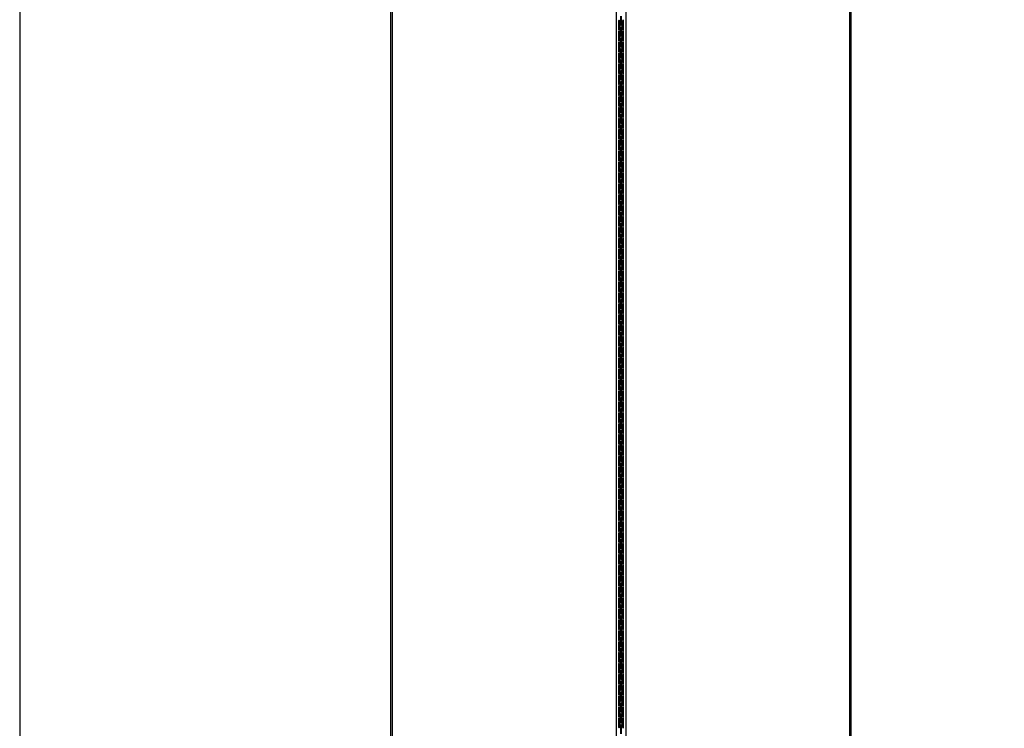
# Model space of a CAD drawing. Header units: millimetres. Extents: x -187 to 3913, y -24 to 2846.
# Tile 3 of 6: x -187 to 811, y 1407 to 2125. Entities that reach past the tile are written whole.
import ezdxf

# ---------------------------------------------------------------- set-up
doc = ezdxf.new("R2010")
doc.units = ezdxf.units.MM
doc.header["$LTSCALE"] = 10
doc.layers.add('SCHIZZI', color=9, linetype='Continuous')

msp = doc.modelspace()

# ---------------------------------------------------------------- linework, layer by layer
for p, q in [((189.32, 796.09), (189.32, 2616.09)), ((190.97, 796.09), (190.97, 2616.09)), ((418.05, 791.09), (418.05, 2621.09)), ((427.58, 2621.09), (427.58, 791.09)), ((654.66, 796.09), (654.66, 2616.09)), ((656.31, 796.09), (656.31, 2616.09)), ((422.31, 2128.82), (422.31, 2119.82)), ((423.31, 2119.82), (423.31, 2128.82)), ((420.31, 2124.32), (420.31, 2115.32)), ((421.31, 2115.32), (421.31, 2124.32)), ((422.31, 2117.78), (422.31, 2108.78)), ((423.31, 2108.78), (423.31, 2117.78)), ((424.31, 2124.32), (424.31, 2115.32)), ((425.31, 2115.32), (425.31, 2124.32)), ((420.31, 2113.28), (420.31, 2104.28)), ((421.31, 2104.28), (421.31, 2113.28)), ((422.31, 2106.73), (422.31, 2097.73)), ((423.31, 2097.73), (423.31, 2106.73)), ((424.31, 2113.28), (424.31, 2104.28)), ((425.31, 2104.28), (425.31, 2113.28)), ((420.31, 2102.23), (420.31, 2093.23)), ((421.31, 2093.23), (421.31, 2102.23)), ((424.31, 2102.23), (424.31, 2093.23)), ((425.31, 2093.23), (425.31, 2102.23)), ((420.31, 2091.19), (420.31, 2082.19)), ((421.31, 2082.19), (421.31, 2091.19)), ((422.31, 2095.69), (422.31, 2086.69)), ((423.31, 2086.69), (423.31, 2095.69)), ((424.31, 2091.19), (424.31, 2082.19)), ((425.31, 2082.19), (425.31, 2091.19)), ((420.31, 2080.14), (420.31, 2071.14)), ((421.31, 2071.14), (421.31, 2080.14)), ((422.31, 2084.64), (422.31, 2075.64)), ((423.31, 2075.64), (423.31, 2084.64)), ((424.31, 2080.14), (424.31, 2071.14)), ((425.31, 2071.14), (425.31, 2080.14)), ((420.31, 2069.1), (420.31, 2060.1)), ((421.31, 2060.1), (421.31, 2069.1)), ((422.31, 2073.6), (422.31, 2064.6)), ((423.31, 2064.6), (423.31, 2073.6)), ((424.31, 2069.1), (424.31, 2060.1)), ((425.31, 2060.1), (425.31, 2069.1)), ((420.31, 2058.05), (420.31, 2049.05)), ((421.31, 2049.05), (421.31, 2058.05)), ((422.31, 2062.55), (422.31, 2053.55)), ((423.31, 2053.55), (423.31, 2062.55)), ((424.31, 2058.05), (424.31, 2049.05)), ((425.31, 2049.05), (425.31, 2058.05)), ((420.31, 2047.01), (420.31, 2038.01)), ((421.31, 2038.01), (421.31, 2047.01)), ((422.31, 2051.51), (422.31, 2042.51)), ((423.31, 2042.51), (423.31, 2051.51)), ((424.31, 2047.01), (424.31, 2038.01)), ((425.31, 2038.01), (425.31, 2047.01)), ((422.31, 2040.46), (422.31, 2031.46)), ((423.31, 2031.46), (423.31, 2040.46)), ((420.31, 2035.96), (420.31, 2026.96)), ((421.31, 2026.96), (421.31, 2035.96)), ((422.31, 2029.42), (422.31, 2020.42)), ((423.31, 2020.42), (423.31, 2029.42)), ((424.31, 2035.96), (424.31, 2026.96)), ((425.31, 2026.96), (425.31, 2035.96)), ((420.31, 2024.92), (420.31, 2015.92)), ((421.31, 2015.92), (421.31, 2024.92)), ((422.31, 2018.37), (422.31, 2009.37)), ((423.31, 2009.37), (423.31, 2018.37)), ((424.31, 2024.92), (424.31, 2015.92)), ((425.31, 2015.92), (425.31, 2024.92)), ((420.31, 2013.87), (420.31, 2004.87)), ((421.31, 2004.87), (421.31, 2013.87)), ((422.31, 2007.33), (422.31, 1998.33)), ((423.31, 1998.33), (423.31, 2007.33)), ((424.31, 2013.87), (424.31, 2004.87)), ((425.31, 2004.87), (425.31, 2013.87)), ((420.31, 2002.83), (420.31, 1993.83)), ((421.31, 1993.83), (421.31, 2002.83)), ((424.31, 2002.83), (424.31, 1993.83)), ((425.31, 1993.83), (425.31, 2002.83)), ((420.31, 1991.79), (420.31, 1982.79)), ((421.31, 1982.79), (421.31, 1991.79)), ((422.31, 1996.29), (422.31, 1987.29)), ((423.31, 1987.29), (423.31, 1996.29)), ((424.31, 1991.79), (424.31, 1982.79)), ((425.31, 1982.79), (425.31, 1991.79)), ((420.31, 1980.74), (420.31, 1971.74)), ((421.31, 1971.74), (421.31, 1980.74)), ((422.31, 1985.24), (422.31, 1976.24)), ((423.31, 1976.24), (423.31, 1985.24)), ((424.31, 1980.74), (424.31, 1971.74)), ((425.31, 1971.74), (425.31, 1980.74)), ((420.31, 1969.7), (420.31, 1960.7)), ((421.31, 1960.7), (421.31, 1969.7)), ((422.31, 1974.2), (422.31, 1965.2)), ((423.31, 1965.2), (423.31, 1974.2)), ((424.31, 1969.7), (424.31, 1960.7)), ((425.31, 1960.7), (425.31, 1969.7)), ((420.31, 1958.65), (420.31, 1949.65)), ((421.31, 1949.65), (421.31, 1958.65)), ((422.31, 1963.15), (422.31, 1954.15)), ((423.31, 1954.15), (423.31, 1963.15)), ((424.31, 1958.65), (424.31, 1949.65)), ((425.31, 1949.65), (425.31, 1958.65)), ((420.31, 1947.61), (420.31, 1938.61)), ((421.31, 1938.61), (421.31, 1947.61)), ((422.31, 1952.11), (422.31, 1943.11)), ((423.31, 1943.11), (423.31, 1952.11)), ((424.31, 1947.61), (424.31, 1938.61)), ((425.31, 1938.61), (425.31, 1947.61)), ((422.31, 1941.06), (422.31, 1932.06)), ((423.31, 1932.06), (423.31, 1941.06)), ((420.31, 1936.56), (420.31, 1927.56)), ((421.31, 1927.56), (421.31, 1936.56)), ((422.31, 1930.02), (422.31, 1921.02)), ((423.31, 1921.02), (423.31, 1930.02)), ((424.31, 1936.56), (424.31, 1927.56)), ((425.31, 1927.56), (425.31, 1936.56)), ((420.31, 1925.52), (420.31, 1916.52)), ((421.31, 1916.52), (421.31, 1925.52)), ((422.31, 1918.97), (422.31, 1909.97)), ((423.31, 1909.97), (423.31, 1918.97)), ((424.31, 1925.52), (424.31, 1916.52)), ((425.31, 1916.52), (425.31, 1925.52)), ((420.31, 1914.47), (420.31, 1905.47)), ((421.31, 1905.47), (421.31, 1914.47)), ((422.31, 1907.93), (422.31, 1898.93)), ((423.31, 1898.93), (423.31, 1907.93)), ((424.31, 1914.47), (424.31, 1905.47)), ((425.31, 1905.47), (425.31, 1914.47)), ((420.31, 1903.43), (420.31, 1894.43)), ((421.31, 1894.43), (421.31, 1903.43)), ((424.31, 1903.43), (424.31, 1894.43)), ((425.31, 1894.43), (425.31, 1903.43)), ((420.31, 1892.38), (420.31, 1883.38)), ((421.31, 1883.38), (421.31, 1892.38)), ((422.31, 1896.88), (422.31, 1887.88)), ((423.31, 1887.88), (423.31, 1896.88)), ((424.31, 1892.38), (424.31, 1883.38)), ((425.31, 1883.38), (425.31, 1892.38)), ((420.31, 1881.34), (420.31, 1872.34)), ((421.31, 1872.34), (421.31, 1881.34)), ((422.31, 1885.84), (422.31, 1876.84)), ((423.31, 1876.84), (423.31, 1885.84)), ((424.31, 1881.34), (424.31, 1872.34)), ((425.31, 1872.34), (425.31, 1881.34)), ((420.31, 1870.29), (420.31, 1861.29)), ((421.31, 1861.29), (421.31, 1870.29)), ((422.31, 1874.79), (422.31, 1865.79)), ((423.31, 1865.79), (423.31, 1874.79)), ((424.31, 1870.29), (424.31, 1861.29)), ((425.31, 1861.29), (425.31, 1870.29)), ((420.31, 1859.25), (420.31, 1850.25)), ((421.31, 1850.25), (421.31, 1859.25)), ((422.31, 1863.75), (422.31, 1854.75)), ((423.31, 1854.75), (423.31, 1863.75)), ((424.31, 1859.25), (424.31, 1850.25)), ((425.31, 1850.25), (425.31, 1859.25)), ((420.31, 1848.2), (420.31, 1839.2)), ((421.31, 1839.2), (421.31, 1848.2)), ((422.31, 1852.7), (422.31, 1843.7)), ((423.31, 1843.7), (423.31, 1852.7)), ((424.31, 1848.2), (424.31, 1839.2)), ((425.31, 1839.2), (425.31, 1848.2)), ((420.31, 1837.16), (420.31, 1828.16)), ((421.31, 1828.16), (421.31, 1837.16)), ((422.31, 1841.66), (422.31, 1832.66)), ((423.31, 1832.66), (423.31, 1841.66)), ((424.31, 1837.16), (424.31, 1828.16)), ((425.31, 1828.16), (425.31, 1837.16)), ((422.31, 1830.61), (422.31, 1821.61)), ((423.31, 1821.61), (423.31, 1830.61)), ((420.31, 1826.11), (420.31, 1817.11)), ((421.31, 1817.11), (421.31, 1826.11)), ((422.31, 1819.57), (422.31, 1810.57)), ((423.31, 1810.57), (423.31, 1819.57)), ((424.31, 1826.11), (424.31, 1817.11)), ((425.31, 1817.11), (425.31, 1826.11)), ((420.31, 1815.07), (420.31, 1806.07)), ((421.31, 1806.07), (421.31, 1815.07)), ((422.31, 1808.52), (422.31, 1799.52)), ((423.31, 1799.52), (423.31, 1808.52)), ((424.31, 1815.07), (424.31, 1806.07)), ((425.31, 1806.07), (425.31, 1815.07)), ((420.31, 1804.02), (420.31, 1795.02)), ((421.31, 1795.02), (421.31, 1804.02)), ((422.31, 1797.48), (422.31, 1788.48)), ((423.31, 1788.48), (423.31, 1797.48)), ((424.31, 1804.02), (424.31, 1795.02)), ((425.31, 1795.02), (425.31, 1804.02)), ((420.31, 1792.98), (420.31, 1783.98)), ((421.31, 1783.98), (421.31, 1792.98)), ((424.31, 1792.98), (424.31, 1783.98)), ((425.31, 1783.98), (425.31, 1792.98)), ((420.31, 1781.93), (420.31, 1772.93)), ((421.31, 1772.93), (421.31, 1781.93)), ((422.31, 1786.43), (422.31, 1777.43)), ((423.31, 1777.43), (423.31, 1786.43)), ((424.31, 1781.93), (424.31, 1772.93)), ((425.31, 1772.93), (425.31, 1781.93)), ((420.31, 1770.89), (420.31, 1761.89)), ((421.31, 1761.89), (421.31, 1770.89)), ((422.31, 1775.39), (422.31, 1766.39)), ((423.31, 1766.39), (423.31, 1775.39)), ((424.31, 1770.89), (424.31, 1761.89)), ((425.31, 1761.89), (425.31, 1770.89)), ((420.31, 1759.84), (420.31, 1750.84)), ((421.31, 1750.84), (421.31, 1759.84)), ((422.31, 1764.34), (422.31, 1755.34)), ((423.31, 1755.34), (423.31, 1764.34)), ((424.31, 1759.84), (424.31, 1750.84)), ((425.31, 1750.84), (425.31, 1759.84)), ((420.31, 1748.8), (420.31, 1739.8)), ((421.31, 1739.8), (421.31, 1748.8)), ((422.31, 1753.3), (422.31, 1744.3)), ((423.31, 1744.3), (423.31, 1753.3)), ((424.31, 1748.8), (424.31, 1739.8)), ((425.31, 1739.8), (425.31, 1748.8)), ((420.31, 1737.76), (420.31, 1728.76)), ((421.31, 1728.76), (421.31, 1737.76)), ((422.31, 1742.26), (422.31, 1733.26)), ((423.31, 1733.26), (423.31, 1742.26)), ((424.31, 1737.76), (424.31, 1728.76)), ((425.31, 1728.76), (425.31, 1737.76)), ((422.31, 1731.21), (422.31, 1722.21)), ((423.31, 1722.21), (423.31, 1731.21)), ((420.31, 1726.71), (420.31, 1717.71)), ((421.31, 1717.71), (421.31, 1726.71)), ((422.31, 1720.17), (422.31, 1711.17)), ((423.31, 1711.17), (423.31, 1720.17)), ((424.31, 1726.71), (424.31, 1717.71)), ((425.31, 1717.71), (425.31, 1726.71)), ((420.31, 1715.67), (420.31, 1706.67)), ((421.31, 1706.67), (421.31, 1715.67)), ((422.31, 1709.12), (422.31, 1700.12)), ((423.31, 1700.12), (423.31, 1709.12)), ((424.31, 1715.67), (424.31, 1706.67)), ((425.31, 1706.67), (425.31, 1715.67)), ((420.31, 1704.62), (420.31, 1695.62)), ((421.31, 1695.62), (421.31, 1704.62)), ((422.31, 1698.08), (422.31, 1689.08)), ((423.31, 1689.08), (423.31, 1698.08)), ((424.31, 1704.62), (424.31, 1695.62)), ((425.31, 1695.62), (425.31, 1704.62)), ((420.31, 1693.58), (420.31, 1684.58)), ((421.31, 1684.58), (421.31, 1693.58)), ((424.31, 1693.58), (424.31, 1684.58)), ((425.31, 1684.58), (425.31, 1693.58)), ((420.31, 1682.53), (420.31, 1673.53)), ((421.31, 1673.53), (421.31, 1682.53)), ((422.31, 1687.03), (422.31, 1678.03)), ((423.31, 1678.03), (423.31, 1687.03)), ((424.31, 1682.53), (424.31, 1673.53)), ((425.31, 1673.53), (425.31, 1682.53)), ((420.31, 1671.49), (420.31, 1662.49)), ((421.31, 1662.49), (421.31, 1671.49)), ((422.31, 1675.99), (422.31, 1666.99)), ((423.31, 1666.99), (423.31, 1675.99)), ((424.31, 1671.49), (424.31, 1662.49)), ((425.31, 1662.49), (425.31, 1671.49)), ((420.31, 1660.44), (420.31, 1651.44)), ((421.31, 1651.44), (421.31, 1660.44)), ((422.31, 1664.94), (422.31, 1655.94)), ((423.31, 1655.94), (423.31, 1664.94)), ((424.31, 1660.44), (424.31, 1651.44)), ((425.31, 1651.44), (425.31, 1660.44)), ((420.31, 1649.4), (420.31, 1640.4)), ((421.31, 1640.4), (421.31, 1649.4)), ((422.31, 1653.9), (422.31, 1644.9)), ((423.31, 1644.9), (423.31, 1653.9)), ((424.31, 1649.4), (424.31, 1640.4)), ((425.31, 1640.4), (425.31, 1649.4)), ((420.31, 1638.35), (420.31, 1629.35)), ((421.31, 1629.35), (421.31, 1638.35)), ((422.31, 1642.85), (422.31, 1633.85)), ((423.31, 1633.85), (423.31, 1642.85)), ((424.31, 1638.35), (424.31, 1629.35)), ((425.31, 1629.35), (425.31, 1638.35)), ((422.31, 1631.81), (422.31, 1622.81)), ((423.31, 1622.81), (423.31, 1631.81)), ((420.31, 1627.31), (420.31, 1618.31)), ((421.31, 1618.31), (421.31, 1627.31)), ((422.31, 1620.76), (422.31, 1611.76)), ((423.31, 1611.76), (423.31, 1620.76)), ((424.31, 1627.31), (424.31, 1618.31)), ((425.31, 1618.31), (425.31, 1627.31)), ((420.31, 1616.26), (420.31, 1607.26)), ((421.31, 1607.26), (421.31, 1616.26)), ((422.31, 1609.72), (422.31, 1600.72)), ((423.31, 1600.72), (423.31, 1609.72)), ((424.31, 1616.26), (424.31, 1607.26)), ((425.31, 1607.26), (425.31, 1616.26)), ((420.31, 1605.22), (420.31, 1596.22)), ((421.31, 1596.22), (421.31, 1605.22)), ((422.31, 1598.67), (422.31, 1589.67)), ((423.31, 1589.67), (423.31, 1598.67)), ((424.31, 1605.22), (424.31, 1596.22)), ((425.31, 1596.22), (425.31, 1605.22)), ((420.31, 1594.17), (420.31, 1585.17)), ((421.31, 1585.17), (421.31, 1594.17)), ((422.31, 1587.63), (422.31, 1578.63)), ((423.31, 1578.63), (423.31, 1587.63)), ((424.31, 1594.17), (424.31, 1585.17)), ((425.31, 1585.17), (425.31, 1594.17)), ((420.31, 1583.13), (420.31, 1574.13)), ((421.31, 1574.13), (421.31, 1583.13)), ((424.31, 1583.13), (424.31, 1574.13)), ((425.31, 1574.13), (425.31, 1583.13)), ((420.31, 1572.08), (420.31, 1563.08)), ((421.31, 1563.08), (421.31, 1572.08)), ((422.31, 1576.58), (422.31, 1567.58)), ((423.31, 1567.58), (423.31, 1576.58)), ((424.31, 1572.08), (424.31, 1563.08)), ((425.31, 1563.08), (425.31, 1572.08)), ((420.31, 1561.04), (420.31, 1552.04)), ((421.31, 1552.04), (421.31, 1561.04)), ((422.31, 1565.54), (422.31, 1556.54)), ((423.31, 1556.54), (423.31, 1565.54)), ((424.31, 1561.04), (424.31, 1552.04)), ((425.31, 1552.04), (425.31, 1561.04)), ((420.31, 1549.99), (420.31, 1540.99)), ((421.31, 1540.99), (421.31, 1549.99)), ((422.31, 1554.49), (422.31, 1545.49)), ((423.31, 1545.49), (423.31, 1554.49)), ((424.31, 1549.99), (424.31, 1540.99)), ((425.31, 1540.99), (425.31, 1549.99)), ((420.31, 1538.95), (420.31, 1529.95)), ((421.31, 1529.95), (421.31, 1538.95)), ((422.31, 1543.45), (422.31, 1534.45)), ((423.31, 1534.45), (423.31, 1543.45)), ((424.31, 1538.95), (424.31, 1529.95)), ((425.31, 1529.95), (425.31, 1538.95)), ((420.31, 1527.9), (420.31, 1518.9)), ((421.31, 1518.9), (421.31, 1527.9)), ((422.31, 1532.4), (422.31, 1523.4)), ((423.31, 1523.4), (423.31, 1532.4)), ((424.31, 1527.9), (424.31, 1518.9)), ((425.31, 1518.9), (425.31, 1527.9)), ((422.31, 1521.36), (422.31, 1512.36)), ((423.31, 1512.36), (423.31, 1521.36)), ((420.31, 1516.86), (420.31, 1507.86)), ((421.31, 1507.86), (421.31, 1516.86)), ((422.31, 1510.31), (422.31, 1501.31)), ((423.31, 1501.31), (423.31, 1510.31)), ((424.31, 1516.86), (424.31, 1507.86)), ((425.31, 1507.86), (425.31, 1516.86)), ((420.31, 1505.81), (420.31, 1496.81)), ((421.31, 1496.81), (421.31, 1505.81)), ((422.31, 1499.27), (422.31, 1490.27)), ((423.31, 1490.27), (423.31, 1499.27)), ((424.31, 1505.81), (424.31, 1496.81)), ((425.31, 1496.81), (425.31, 1505.81)), ((420.31, 1494.77), (420.31, 1485.77)), ((421.31, 1485.77), (421.31, 1494.77)), ((422.31, 1488.23), (422.31, 1479.23)), ((423.31, 1479.23), (423.31, 1488.23)), ((424.31, 1494.77), (424.31, 1485.77)), ((425.31, 1485.77), (425.31, 1494.77)), ((420.31, 1483.73), (420.31, 1474.73)), ((421.31, 1474.73), (421.31, 1483.73)), ((424.31, 1483.73), (424.31, 1474.73)), ((425.31, 1474.73), (425.31, 1483.73)), ((420.31, 1472.68), (420.31, 1463.68)), ((421.31, 1463.68), (421.31, 1472.68)), ((422.31, 1477.18), (422.31, 1468.18)), ((423.31, 1468.18), (423.31, 1477.18)), ((424.31, 1472.68), (424.31, 1463.68)), ((425.31, 1463.68), (425.31, 1472.68)), ((420.31, 1461.64), (420.31, 1452.64)), ((421.31, 1452.64), (421.31, 1461.64)), ((422.31, 1466.14), (422.31, 1457.14)), ((423.31, 1457.14), (423.31, 1466.14)), ((424.31, 1461.64), (424.31, 1452.64)), ((425.31, 1452.64), (425.31, 1461.64)), ((420.31, 1450.59), (420.31, 1441.59)), ((421.31, 1441.59), (421.31, 1450.59)), ((422.31, 1455.09), (422.31, 1446.09)), ((423.31, 1446.09), (423.31, 1455.09)), ((424.31, 1450.59), (424.31, 1441.59)), ((425.31, 1441.59), (425.31, 1450.59)), ((420.31, 1439.55), (420.31, 1430.55)), ((421.31, 1430.55), (421.31, 1439.55)), ((422.31, 1444.05), (422.31, 1435.05)), ((423.31, 1435.05), (423.31, 1444.05)), ((424.31, 1439.55), (424.31, 1430.55)), ((425.31, 1430.55), (425.31, 1439.55)), ((420.31, 1428.5), (420.31, 1419.5)), ((421.31, 1419.5), (421.31, 1428.5)), ((422.31, 1433), (422.31, 1424)), ((423.31, 1424), (423.31, 1433)), ((424.31, 1428.5), (424.31, 1419.5)), ((425.31, 1419.5), (425.31, 1428.5)), ((422.31, 1421.96), (422.31, 1412.96)), ((423.31, 1412.96), (423.31, 1421.96)), ((420.31, 1417.46), (420.31, 1408.46)), ((421.31, 1408.46), (421.31, 1417.46)), ((422.31, 1410.91), (422.31, 1401.91)), ((423.31, 1401.91), (423.31, 1410.91)), ((424.31, 1417.46), (424.31, 1408.46)), ((425.31, 1408.46), (425.31, 1417.46))]:
    msp.add_line(p, q)
for centre, start, end in [((420.81, 2124.32), 0, 180), ((422.81, 2119.82), 180, 0), ((422.81, 2117.78), 0, 180), ((424.81, 2124.32), 0, 180), ((420.81, 2115.32), 180, 0), ((420.81, 2113.28), 0, 180), ((422.81, 2108.78), 180, 0), ((422.81, 2106.73), 0, 180), ((424.81, 2115.32), 180, 0), ((424.81, 2113.28), 0, 180), ((420.81, 2104.28), 180, 0), ((420.81, 2102.23), 0, 180), ((422.81, 2097.73), 180, 0), ((424.81, 2104.28), 180, 0), ((424.81, 2102.23), 0, 180), ((420.81, 2093.23), 180, 0), ((420.81, 2091.19), 0, 180), ((422.81, 2095.69), 0, 180), ((424.81, 2093.23), 180, 0), ((424.81, 2091.19), 0, 180), ((420.81, 2082.19), 180, 0), ((420.81, 2080.14), 0, 180), ((422.81, 2086.69), 180, 0), ((422.81, 2084.64), 0, 180), ((424.81, 2082.19), 180, 0), ((424.81, 2080.14), 0, 180), ((420.81, 2071.14), 180, 0), ((420.81, 2069.1), 0, 180), ((422.81, 2075.64), 180, 0), ((422.81, 2073.6), 0, 180), ((424.81, 2071.14), 180, 0), ((424.81, 2069.1), 0, 180), ((420.81, 2060.1), 180, 0), ((420.81, 2058.05), 0, 180), ((422.81, 2064.6), 180, 0), ((422.81, 2062.55), 0, 180), ((424.81, 2060.1), 180, 0), ((424.81, 2058.05), 0, 180), ((420.81, 2049.05), 180, 0), ((420.81, 2047.01), 0, 180), ((422.81, 2053.55), 180, 0), ((422.81, 2051.51), 0, 180), ((424.81, 2049.05), 180, 0), ((424.81, 2047.01), 0, 180), ((420.81, 2038.01), 180, 0), ((422.81, 2042.51), 180, 0), ((422.81, 2040.46), 0, 180), ((424.81, 2038.01), 180, 0), ((420.81, 2035.96), 0, 180), ((420.81, 2026.96), 180, 0), ((422.81, 2031.46), 180, 0), ((422.81, 2029.42), 0, 180), ((424.81, 2035.96), 0, 180), ((424.81, 2026.96), 180, 0), ((420.81, 2024.92), 0, 180), ((422.81, 2020.42), 180, 0), ((422.81, 2018.37), 0, 180), ((424.81, 2024.92), 0, 180), ((420.81, 2015.92), 180, 0), ((420.81, 2013.87), 0, 180), ((422.81, 2009.37), 180, 0), ((422.81, 2007.33), 0, 180), ((424.81, 2015.92), 180, 0), ((424.81, 2013.87), 0, 180), ((420.81, 2004.87), 180, 0), ((420.81, 2002.83), 360, 180), ((422.81, 1998.33), 180, 0), ((424.81, 2004.87), 180, 0), ((424.81, 2002.83), 360, 180), ((420.81, 1993.83), 180, 0), ((420.81, 1991.79), 360, 180), ((422.81, 1996.29), 0, 180), ((422.81, 1987.29), 180, 0), ((424.81, 1993.83), 180, 0), ((424.81, 1991.79), 360, 180), ((420.81, 1982.79), 180, 0), ((420.81, 1980.74), 360, 180), ((422.81, 1985.24), 0, 180), ((424.81, 1982.79), 180, 0), ((424.81, 1980.74), 360, 180), ((420.81, 1971.74), 180, 0), ((420.81, 1969.7), 0, 180), ((422.81, 1976.24), 180, 0), ((422.81, 1974.2), 0, 180), ((424.81, 1971.74), 180, 0), ((424.81, 1969.7), 0, 180), ((420.81, 1960.7), 180, 0), ((420.81, 1958.65), 0, 180), ((422.81, 1965.2), 180, 0), ((422.81, 1963.15), 0, 180), ((424.81, 1960.7), 180, 0), ((424.81, 1958.65), 0, 180), ((420.81, 1949.65), 180, 0), ((420.81, 1947.61), 360, 180), ((422.81, 1954.15), 180, 0), ((422.81, 1952.11), 0, 180), ((424.81, 1949.65), 180, 0), ((424.81, 1947.61), 360, 180), ((420.81, 1938.61), 180, 0), ((420.81, 1936.56), 0, 180), ((422.81, 1943.11), 180, 0), ((422.81, 1941.06), 0, 180), ((424.81, 1938.61), 180, 0), ((424.81, 1936.56), 0, 180), ((420.81, 1927.56), 180, 0), ((422.81, 1932.06), 180, 0), ((422.81, 1930.02), 0, 180), ((424.81, 1927.56), 180, 0), ((420.81, 1925.52), 0, 180), ((422.81, 1921.02), 180, 0), ((422.81, 1918.97), 0, 180), ((424.81, 1925.52), 0, 180), ((420.81, 1916.52), 180, 0), ((420.81, 1914.47), 360, 180), ((422.81, 1909.97), 180, 0), ((422.81, 1907.93), 0, 180), ((424.81, 1916.52), 180, 0), ((424.81, 1914.47), 360, 180), ((420.81, 1905.47), 180, 0), ((420.81, 1903.43), 360, 180), ((422.81, 1898.93), 180, 0), ((422.81, 1896.88), 0, 180), ((424.81, 1905.47), 180, 0), ((424.81, 1903.43), 360, 180), ((420.81, 1894.43), 180, 0), ((420.81, 1892.38), 360, 180), ((422.81, 1887.88), 180, 0), ((424.81, 1894.43), 180, 0), ((424.81, 1892.38), 360, 180), ((420.81, 1883.38), 180, 0), ((420.81, 1881.34), 0, 180), ((422.81, 1885.84), 0, 180), ((424.81, 1883.38), 180, 0), ((424.81, 1881.34), 0, 180), ((420.81, 1872.34), 180, 0), ((420.81, 1870.29), 0, 180), ((422.81, 1876.84), 180, 0), ((422.81, 1874.79), 0, 180), ((424.81, 1872.34), 180, 0), ((424.81, 1870.29), 0, 180), ((420.81, 1861.29), 180, 0), ((420.81, 1859.25), 0, 180), ((422.81, 1865.79), 180, 0), ((422.81, 1863.75), 0, 180), ((424.81, 1861.29), 180, 0), ((424.81, 1859.25), 0, 180), ((420.81, 1850.25), 180, 0), ((420.81, 1848.2), 360, 180), ((422.81, 1854.75), 180, 0), ((422.81, 1852.7), 0, 180), ((424.81, 1850.25), 180, 0), ((424.81, 1848.2), 360, 180), ((420.81, 1839.2), 180, 0), ((420.81, 1837.16), 360, 180), ((422.81, 1843.7), 180, 0), ((422.81, 1841.66), 0, 180), ((424.81, 1839.2), 180, 0), ((424.81, 1837.16), 360, 180), ((420.81, 1828.16), 180, 0), ((422.81, 1832.66), 180, 0), ((422.81, 1830.61), 0, 180), ((424.81, 1828.16), 180, 0), ((420.81, 1826.11), 0, 180), ((422.81, 1821.61), 180, 0), ((422.81, 1819.57), 0, 180), ((424.81, 1826.11), 0, 180), ((420.81, 1817.11), 180, 0), ((420.81, 1815.07), 0, 180), ((422.81, 1810.57), 180, 0), ((422.81, 1808.52), 0, 180), ((424.81, 1817.11), 180, 0), ((424.81, 1815.07), 0, 180), ((420.81, 1806.07), 180, 0), ((420.81, 1804.02), 360, 180), ((422.81, 1799.52), 180, 0), ((422.81, 1797.48), 0, 180), ((424.81, 1806.07), 180, 0), ((424.81, 1804.02), 0, 180), ((420.81, 1795.02), 180, 0), ((420.81, 1792.98), 360, 180), ((422.81, 1788.48), 180, 0), ((424.81, 1795.02), 180, 0), ((424.81, 1792.98), 360, 180), ((420.81, 1783.98), 180, 0), ((420.81, 1781.93), 360, 180), ((422.81, 1786.43), 0, 180), ((422.81, 1777.43), 180, 0), ((424.81, 1783.98), 180, 0), ((424.81, 1781.93), 360, 180), ((420.81, 1772.93), 180, 0), ((420.81, 1770.89), 0, 180), ((422.81, 1775.39), 0, 180), ((424.81, 1772.93), 180, 0), ((424.81, 1770.89), 360, 180), ((420.81, 1761.89), 180, 0), ((420.81, 1759.84), 0, 180), ((422.81, 1766.39), 180, 0), ((422.81, 1764.34), 0, 180), ((424.81, 1761.89), 180, 0), ((424.81, 1759.84), 360, 180), ((420.81, 1750.84), 180, 0), ((420.81, 1748.8), 0, 180), ((422.81, 1755.34), 180, 0), ((422.81, 1753.3), 0, 180), ((424.81, 1750.84), 180, 0), ((424.81, 1748.8), 0, 180), ((420.81, 1739.8), 180, 0), ((420.81, 1737.76), 0, 180), ((422.81, 1744.3), 180, 0), ((422.81, 1742.26), 0, 180), ((424.81, 1739.8), 180, 360), ((424.81, 1737.76), 0, 180), ((420.81, 1728.76), 180, 0), ((422.81, 1733.26), 180, 0), ((422.81, 1731.21), 0, 180), ((424.81, 1728.76), 180, 0), ((420.81, 1726.71), 360, 180), ((420.81, 1717.71), 180, 0), ((422.81, 1722.21), 180, 0), ((422.81, 1720.17), 0, 180), ((424.81, 1726.71), 360, 180), ((424.81, 1717.71), 180, 0), ((420.81, 1715.67), 0, 180), ((422.81, 1711.17), 180, 0), ((422.81, 1709.12), 0, 180), ((424.81, 1715.67), 360, 180), ((420.81, 1706.67), 180, 0), ((420.81, 1704.62), 0, 180), ((422.81, 1700.12), 180, 0), ((422.81, 1698.08), 0, 180), ((424.81, 1706.67), 180, 0), ((424.81, 1704.62), 360, 180), ((420.81, 1695.62), 180, 0), ((420.81, 1693.58), 360, 180), ((422.81, 1689.08), 180, 0), ((422.81, 1687.03), 0, 180), ((424.81, 1695.62), 180, 360), ((424.81, 1693.58), 0, 180), ((420.81, 1684.58), 180, 0), ((420.81, 1682.53), 360, 180), ((422.81, 1678.03), 180, 0), ((424.81, 1684.58), 180, 0), ((424.81, 1682.53), 360, 180), ((420.81, 1673.53), 180, 0), ((420.81, 1671.49), 0, 180), ((422.81, 1675.99), 0, 180), ((424.81, 1673.53), 180, 0), ((424.81, 1671.49), 360, 180), ((420.81, 1662.49), 180, 0), ((420.81, 1660.44), 0, 180), ((422.81, 1666.99), 180, 0), ((422.81, 1664.94), 0, 180), ((424.81, 1662.49), 180, 0), ((424.81, 1660.44), 0, 180), ((420.81, 1651.44), 180, 0), ((420.81, 1649.4), 0, 180), ((422.81, 1655.94), 180, 0), ((422.81, 1653.9), 0, 180), ((424.81, 1651.44), 180, 0), ((424.81, 1649.4), 0, 180), ((420.81, 1640.4), 180, 0), ((420.81, 1638.35), 360, 180), ((422.81, 1644.9), 180, 0), ((422.81, 1642.85), 0, 180), ((424.81, 1640.4), 180, 0), ((424.81, 1638.35), 0, 180), ((420.81, 1629.35), 180, 0), ((420.81, 1627.31), 0, 180), ((422.81, 1633.85), 180, 0), ((422.81, 1631.81), 0, 180), ((424.81, 1629.35), 180, 0), ((424.81, 1627.31), 0, 180), ((420.81, 1618.31), 180, 0), ((422.81, 1622.81), 180, 0), ((422.81, 1620.76), 0, 180), ((424.81, 1618.31), 180, 0), ((420.81, 1616.26), 0, 180), ((422.81, 1611.76), 180, 0), ((422.81, 1609.72), 0, 180), ((424.81, 1616.26), 360, 180), ((420.81, 1607.26), 180, 0), ((420.81, 1605.22), 360, 180), ((422.81, 1600.72), 180, 0), ((422.81, 1598.67), 0, 180), ((424.81, 1607.26), 180, 0), ((424.81, 1605.22), 360, 180), ((420.81, 1596.22), 180, 0), ((420.81, 1594.17), 0, 180), ((422.81, 1589.67), 180, 0), ((422.81, 1587.63), 0, 180), ((424.81, 1596.22), 180, 0), ((424.81, 1594.17), 360, 180), ((420.81, 1585.17), 180, 0), ((420.81, 1583.13), 0, 180), ((422.81, 1578.63), 180, 0), ((424.81, 1585.17), 180, 0), ((424.81, 1583.13), 0, 180), ((420.81, 1574.13), 180, 0), ((420.81, 1572.08), 0, 180), ((422.81, 1576.58), 0, 180), ((422.81, 1567.58), 180, 0), ((424.81, 1574.13), 180, 0), ((424.81, 1572.08), 360, 180), ((420.81, 1563.08), 180, 0), ((420.81, 1561.04), 0, 180), ((422.81, 1565.54), 0, 180), ((424.81, 1563.08), 180, 0), ((424.81, 1561.04), 0, 180), ((420.81, 1552.04), 180, 0), ((420.81, 1549.99), 360, 180), ((422.81, 1556.54), 180, 0), ((422.81, 1554.49), 0, 180), ((424.81, 1552.04), 180, 0), ((424.81, 1549.99), 360, 180), ((420.81, 1540.99), 180, 0), ((420.81, 1538.95), 0, 180), ((422.81, 1545.49), 180, 0), ((422.81, 1543.45), 0, 180), ((424.81, 1540.99), 180, 0), ((424.81, 1538.95), 360, 180), ((420.81, 1529.95), 180, 0), ((420.81, 1527.9), 360, 180), ((422.81, 1534.45), 180, 0), ((422.81, 1532.4), 0, 180), ((424.81, 1529.95), 180, 0), ((424.81, 1527.9), 360, 180), ((420.81, 1518.9), 180, 0), ((422.81, 1523.4), 180, 0), ((422.81, 1521.36), 0, 180), ((424.81, 1518.9), 180, 0), ((420.81, 1516.86), 0, 180), ((420.81, 1507.86), 180, 0), ((422.81, 1512.36), 180, 0), ((422.81, 1510.31), 0, 180), ((424.81, 1516.86), 360, 180), ((424.81, 1507.86), 180, 0), ((420.81, 1505.81), 360, 180), ((422.81, 1501.31), 180, 0), ((422.81, 1499.27), 0, 180), ((424.81, 1505.81), 360, 180), ((420.81, 1496.81), 180, 0), ((420.81, 1494.77), 0, 180), ((422.81, 1490.27), 180, 0), ((422.81, 1488.23), 0, 180), ((424.81, 1496.81), 180, 0), ((424.81, 1494.77), 360, 180), ((420.81, 1485.77), 180, 0), ((420.81, 1483.73), 0, 180), ((422.81, 1479.23), 180, 0), ((422.81, 1477.18), 0, 180), ((424.81, 1485.77), 180, 0), ((424.81, 1483.73), 0, 180), ((420.81, 1474.73), 180, 0), ((420.81, 1472.68), 360, 180), ((422.81, 1468.18), 180, 0), ((424.81, 1474.73), 180, 0), ((424.81, 1472.68), 360, 180), ((420.81, 1463.68), 180, 0), ((420.81, 1461.64), 0, 180), ((422.81, 1466.14), 0, 180), ((424.81, 1463.68), 180, 0), ((424.81, 1461.64), 0, 180), ((420.81, 1452.64), 180, 0), ((420.81, 1450.59), 360, 180), ((422.81, 1457.14), 180, 0), ((422.81, 1455.09), 0, 180), ((424.81, 1452.64), 180, 0), ((424.81, 1450.59), 360, 180), ((420.81, 1441.59), 180, 0), ((420.81, 1439.55), 360, 180), ((422.81, 1446.09), 180, 0), ((422.81, 1444.05), 0, 180), ((424.81, 1441.59), 180, 0), ((424.81, 1439.55), 360, 180), ((420.81, 1430.55), 180, 0), ((420.81, 1428.5), 360, 180), ((422.81, 1435.05), 180, 0), ((422.81, 1433), 0, 180), ((424.81, 1430.55), 180, 0), ((424.81, 1428.5), 360, 180), ((420.81, 1419.5), 180, 0), ((420.81, 1417.46), 360, 180), ((422.81, 1424), 180, 0), ((422.81, 1421.96), 0, 180), ((424.81, 1419.5), 180, 0), ((424.81, 1417.46), 360, 180), ((420.81, 1408.46), 180, 0), ((422.81, 1412.96), 180, 0), ((422.81, 1410.91), 0, 180), ((424.81, 1408.46), 180, 0)]:
    msp.add_arc(centre, 0.5, start, end)
at = {"layer": 'SCHIZZI', "color": 7, "true_color": 0xffffff}
msp.add_lwpolyline([(3913.04, -23.64), (3912.84, 2846.36), (-186.96, 2846.36), (-186.96, -23.64)], close=True, dxfattribs=at)

doc.saveas('drawing.dxf')
